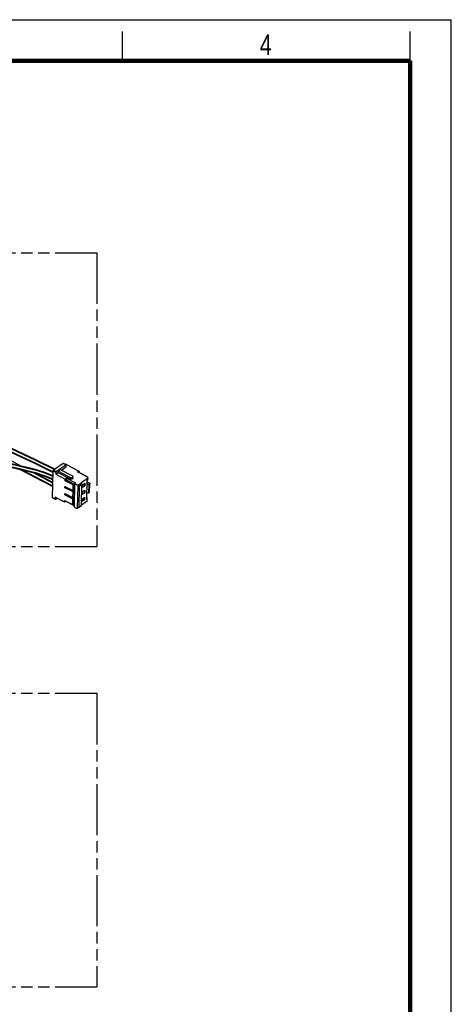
# Model space of a CAD drawing. Header units: millimetres. Extents: x 0 to 210, y 0 to 297.
# Tile 4 of 4: x 136 to 210, y 129 to 297. Entities that reach past the tile are written whole.
import ezdxf

# ---------------------------------------------------------------- set-up
doc = ezdxf.new("R2010")
doc.units = ezdxf.units.MM
doc.header["$LTSCALE"] = 19.36
doc.linetypes.add('PHANTOM', pattern=[0.8, 0.45, -0.05, 0.1, -0.05, 0.1, -0.05])
doc.layers.get('0').update_dxf_attribs({"linetype": 'CONTINUOUS'})
doc.layers.add('DEFAULT_3', color=7, linetype='PHANTOM')
doc.styles.add('TEXTSTYLE_2', font='txt', dxfattribs={"width": 0.75})

msp = doc.modelspace()

# ---------------------------------------------------------------- linework, layer by layer
at = {"color": 2, "linetype": 'Continuous'}
for p, q in [((0, 297), (210, 297)), ((210, 0), (210, 297)), ((154, 290), (154, 295)), ((203, 290), (203, 295))]:
    msp.add_line(p, q, dxfattribs=at)
at = {"color": 6, "linetype": 'Continuous'}
for p, q in [((136.7733, 220.999), (131.0486, 223.9674)), ((139.0325, 221.4913), (142.1758, 219.9179)), ((142.1372, 218.2064), (139.119, 219.7798))]:
    msp.add_line(p, q, dxfattribs=at)
at = {"color": 9, "linetype": 'Continuous'}
for p, q in [((139.2281, 221.4841), (142.1778, 220.0066)), ((144.3444, 221.2024), (143.886, 221.4418)), ((142.1351, 218.1122), (138.7368, 219.8829)), ((142.6396, 219.9178), (142.1812, 220.1572)), ((142.2607, 220.3071), (142.7192, 220.0677)), ((148.059, 219.111), (146.3629, 219.9966)), ((145.0829, 218.8233), (145.0884, 219.063)), ((142.0796, 215.6518), (142.538, 215.4125))]:
    msp.add_line(p, q, dxfattribs=at)
at = {"color": 7, "linetype": 'Continuous'}
for p, q in [((143.886, 221.4418), (142.2607, 220.3071)), ((144.3978, 221.2129), (143.9394, 221.4523)), ((144.578, 221.2119), (144.2256, 221.3015)), ((142.0796, 215.6518), (142.1812, 220.1572)), ((142.6396, 219.9178), (142.6331, 219.6303)), ((142.6331, 219.6303), (143.0201, 219.9004)), ((142.6331, 219.6303), (144.2376, 218.7925)), ((142.7192, 220.0677), (144.3444, 221.2024)), ((143.0255, 220.1401), (143.0201, 219.9004)), ((143.0201, 219.9004), (145.0829, 218.8233)), ((143.4124, 220.4102), (143.0255, 220.1401)), ((145.0884, 219.063), (143.0255, 220.1401)), ((143.4124, 220.4102), (145.4753, 219.3332)), ((143.6057, 220.3093), (144.4131, 220.873)), ((144.3648, 221.2131), (144.3444, 221.2024)), ((144.4131, 220.873), (144.4196, 221.1606)), ((144.578, 221.2119), (146.5951, 220.1587)), ((146.5951, 220.1587), (146.3629, 219.9966)), ((148.0484, 219.155), (146.4163, 220.0072)), ((146.7079, 220.096), (146.5951, 220.1587)), ((146.6458, 219.8873), (146.7057, 220.0001)), ((146.7057, 220.0001), (146.7079, 220.096)), ((144.2311, 218.505), (144.2376, 218.7925)), ((144.2311, 218.505), (144.4246, 218.64)), ((145.6063, 217.7869), (144.2311, 218.505)), ((144.2376, 218.7925), (144.4311, 218.9276)), ((144.4311, 218.9276), (144.4246, 218.64)), ((144.4246, 218.64), (145.7998, 217.922)), ((146.0355, 218.0899), (144.4311, 218.9276)), ((145.5764, 218.9517), (145.5818, 219.1913)), ((145.842, 217.9548), (145.7534, 214.0246)), ((146.0355, 218.0899), (145.842, 217.9548)), ((146.3921, 217.6676), (145.842, 217.9548)), ((147.07, 218.1408), (146.3921, 217.6676)), ((147.0432, 218.234), (148.0805, 218.9582)), ((147.07, 218.1408), (147.0432, 218.234)), ((147.1068, 217.8572), (147.07, 218.1408)), ((147.2248, 217.8419), (147.6118, 218.1121)), ((147.5551, 217.6567), (147.5647, 218.0792)), ((147.6118, 218.1121), (147.601, 217.6328)), ((147.9557, 218.4937), (147.8844, 215.3303)), ((147.9521, 218.331), (148.425, 218.0841)), ((147.9557, 218.4937), (148.0718, 218.5748)), ((148.0805, 218.9582), (148.059, 219.111)), ((148.0805, 218.9582), (148.0718, 218.5748)), ((148.4393, 217.9822), (148.2458, 217.8471)), ((148.4069, 216.5443), (148.4393, 217.9822)), ((148.425, 218.0841), (148.4393, 217.9822)), ((144.177, 216.1085), (144.1824, 216.3481)), ((144.1824, 216.3481), (145.5577, 215.6301)), ((144.2041, 217.3067), (144.2095, 217.5464)), ((144.3975, 217.4418), (144.2041, 217.3067)), ((145.5793, 216.5887), (144.2041, 217.3067)), ((144.2095, 217.5464), (145.5847, 216.8283)), ((145.5577, 215.6301), (145.5793, 216.5887)), ((145.7728, 216.7237), (145.5793, 216.5887)), ((145.5821, 216.8233), (145.7728, 216.7237)), ((145.5847, 216.8283), (145.6063, 217.7869)), ((145.7782, 216.9634), (145.5847, 216.8283)), ((145.7998, 217.922), (145.6063, 217.7869)), ((145.7728, 216.7237), (145.7512, 215.7652)), ((145.7998, 217.922), (145.7782, 216.9634)), ((146.3921, 217.6676), (146.3056, 213.8332)), ((146.6425, 217.533), (146.3921, 217.6676)), ((146.6425, 217.533), (146.5625, 213.9862)), ((147.1068, 217.8572), (146.6425, 217.533)), ((147.0268, 214.3104), (147.1068, 217.8572)), ((147.187, 216.1644), (147.1978, 216.6437)), ((147.5739, 216.4345), (147.187, 216.1644)), ((147.1883, 216.2212), (147.5281, 216.4585)), ((147.1978, 216.6437), (147.5848, 216.9138)), ((147.214, 217.3626), (147.2248, 217.8419)), ((147.601, 217.6328), (147.214, 217.3626)), ((147.2153, 217.4194), (147.5551, 217.6567)), ((147.5281, 216.4585), (147.5376, 216.8809)), ((147.5281, 216.4585), (147.5739, 216.4345)), ((147.5551, 217.6567), (147.601, 217.6328)), ((147.5848, 216.9138), (147.5739, 216.4345)), ((148.2134, 216.4092), (147.9085, 216.3981)), ((148.2458, 217.8471), (147.9409, 217.836)), ((148.2458, 217.8471), (148.2134, 216.4092)), ((148.2134, 216.4092), (148.4069, 216.5443)), ((142.1014, 215.5995), (142.5598, 215.3601)), ((142.5445, 215.7), (142.538, 215.4125)), ((144.1489, 214.8623), (142.5445, 215.7)), ((142.5928, 215.36), (142.6132, 215.3706)), ((142.6132, 215.3706), (142.8537, 215.5386)), ((144.1489, 214.8623), (144.1554, 215.1499)), ((144.3424, 214.9974), (144.1489, 214.8623)), ((144.1554, 215.1499), (145.5307, 214.4318)), ((144.3705, 216.2436), (144.177, 216.1085)), ((145.5523, 215.3904), (144.177, 216.1085)), ((144.3436, 215.0516), (144.3424, 214.9974)), ((145.7586, 214.2579), (144.3424, 214.9974)), ((145.5307, 214.4318), (145.5523, 215.3904)), ((145.7458, 215.5255), (145.5523, 215.3904)), ((145.5551, 215.6251), (145.7458, 215.5255)), ((145.7512, 215.7652), (145.5577, 215.6301)), ((145.7458, 215.5255), (145.7241, 214.5669)), ((147.9918, 215.028), (147.0279, 214.355)), ((147.16, 214.9661), (147.1708, 215.4454)), ((147.5469, 215.2363), (147.16, 214.9661)), ((147.1612, 215.023), (147.5011, 215.2602)), ((147.1708, 215.4454), (147.5577, 215.7156)), ((147.5011, 215.2602), (147.5106, 215.6827)), ((147.5011, 215.2602), (147.5469, 215.2363)), ((147.5577, 215.7156), (147.5469, 215.2363)), ((147.8844, 215.3303), (148.0005, 215.4114)), ((147.9647, 215.6662), (147.8928, 215.7037)), ((148.0005, 215.4114), (147.9647, 215.6662)), ((147.9918, 215.028), (148.0005, 215.4114)), ((145.7241, 214.5669), (145.5307, 214.4318)), ((145.7534, 214.0246), (146.2118, 213.7852)), ((146.2118, 213.7852), (146.3056, 213.8332)), ((146.3056, 213.8332), (146.5625, 213.9862)), ((146.5625, 213.9862), (147.0268, 214.3104))]:
    msp.add_line(p, q, dxfattribs=at)
at = {"color": 7, "linetype": 'Continuous', "const_width": 0.7}
for points in [[(7, 290), (203, 290)], [(203, 7), (203, 290)]]:
    msp.add_lwpolyline(points, dxfattribs=at)
at = {"color": 9, "linetype": 'Continuous'}
for points in [[(126.2945, 227.4008), (135.1052, 223.4177), (139.2281, 221.4841)], [(142.3857, 220.3943), (139.2547, 221.9629), (135.1377, 223.8944), (126.3258, 227.8779)], [(129.3954, 223.1824), (130.6212, 222.6534), (131.9396, 222.188), (133.3554, 221.7725), (134.837, 221.3962), (136.3692, 221.0345), (137.8908, 220.6681), (139.3404, 220.2789), (140.7057, 219.8454), (141.9583, 219.3617), (142.1611, 219.2659)], [(142.1502, 218.7836), (141.9585, 218.874), (140.7316, 219.3468), (139.4125, 219.766), (138.0052, 220.1457), (136.4963, 220.5106), (134.9526, 220.8746), (133.4267, 221.2608), (131.9621, 221.6905), (130.6185, 222.1664), (129.3824, 222.7014)], [(136.9089, 220.3488), (140.2796, 218.595), (142.1243, 217.6329)]]:
    msp.add_lwpolyline(points, dxfattribs=at)
at = {"color": 6, "linetype": 'Continuous'}
for points in [[(126.3923, 227.2719), (134.8641, 223.4438), (139.0325, 221.4913)], [(142.4598, 220.4461), (139.2428, 222.0558), (135.0339, 224.0262), (126.5617, 227.8544)], [(142.1631, 219.354), (140.9661, 219.8272), (139.5558, 220.2831), (138.0499, 220.6909), (136.494, 221.0663), (134.9277, 221.4361), (133.391, 221.8278), (131.9301, 222.2615), (130.6019, 222.7396), (129.5179, 223.2127)], [(129.26, 222.6711), (130.4014, 222.1734), (131.7726, 221.6813), (133.2512, 221.2435), (134.7862, 220.8529), (136.3365, 220.487), (137.8659, 220.1179), (139.3412, 219.7198), (140.7215, 219.2767), (141.9596, 218.7906), (142.1483, 218.7006)], [(136.5642, 220.432), (138.9897, 219.1713), (142.1221, 217.5382)]]:
    msp.add_lwpolyline(points, dxfattribs=at)
at = {"color": 7, "linetype": 'Continuous'}
for points in [[(143.886, 221.4418), (143.9058, 221.4523), (143.9234, 221.4556), (143.939, 221.4515)], [(142.1812, 220.1572), (142.1844, 220.1837), (142.1923, 220.2109), (142.2054, 220.2399), (142.2219, 220.2672), (142.2402, 220.2892), (142.2607, 220.3071)], [(142.7192, 220.0677), (142.6992, 220.0505), (142.6812, 220.029), (142.6645, 220.002), (142.6512, 219.9729), (142.6431, 219.9452), (142.6396, 219.9178)], [(144.3974, 221.2122), (144.3826, 221.2163), (144.3648, 221.2131)], [(144.4196, 221.1606), (144.4175, 221.1834), (144.4106, 221.2002), (144.3974, 221.2122)], [(146.3629, 219.9966), (146.3827, 220.0072), (146.4003, 220.0105), (146.4159, 220.0064)], [(145.5767, 218.9517), (145.5723, 218.9248), (145.5565, 218.8905), (145.529, 218.8576), (145.488, 218.8281), (145.4373, 218.804), (145.3791, 218.7877), (145.3162, 218.7792), (145.2502, 218.7794), (145.1865, 218.7873), (145.1315, 218.8019), (145.0829, 218.8233)], [(145.0884, 219.063), (145.1292, 219.0447), (145.174, 219.031), (145.2236, 219.0219), (145.2756, 219.0178), (145.3275, 219.019), (145.3797, 219.0262), (145.4335, 219.0406), (145.4836, 219.0617), (145.5259, 219.0905), (145.5582, 219.1242), (145.5765, 219.1614), (145.5815, 219.1913)], [(145.5815, 219.1913), (145.5814, 219.2002), (145.5714, 219.2395), (145.5493, 219.2765), (145.5175, 219.3073), (145.4753, 219.3332)], [(148.0484, 219.155), (148.0489, 219.1546), (148.0503, 219.1524), (148.0518, 219.1483), (148.0535, 219.1423), (148.0552, 219.1342), (148.0571, 219.1237), (148.059, 219.111)], [(142.1018, 215.6002), (142.089, 215.6114), (142.0819, 215.6285), (142.0796, 215.6518)], [(142.538, 215.4125), (142.5401, 215.3897), (142.547, 215.3728), (142.5602, 215.3608)], [(142.5602, 215.3608), (142.575, 215.3568), (142.5928, 215.36)]]:
    msp.add_lwpolyline(points, dxfattribs=at)
at = {"layer": 'DEFAULT_3', "color": 7, "linetype": 'PHANTOM'}
for p, q in [((49.6092, 257.3303), (149.6092, 257.3303)), ((149.6092, 257.3303), (149.6092, 207.3303)), ((49.6092, 207.3303), (149.6092, 207.3303)), ((49.6092, 182.3303), (149.6092, 182.3303)), ((149.6092, 182.3303), (149.6092, 132.3303)), ((49.6092, 132.3303), (149.6092, 132.3303))]:
    msp.add_line(p, q, dxfattribs=at)

# ---------------------------------------------------------------- texts
at = {"color": 5, "linetype": 'Continuous', "style": 'TEXTSTYLE_2', "width": 0.785714}
msp.add_text('4', height=3.5, dxfattribs=at).set_placement((177.3831, 290.9911))

doc.saveas('drawing.dxf')
